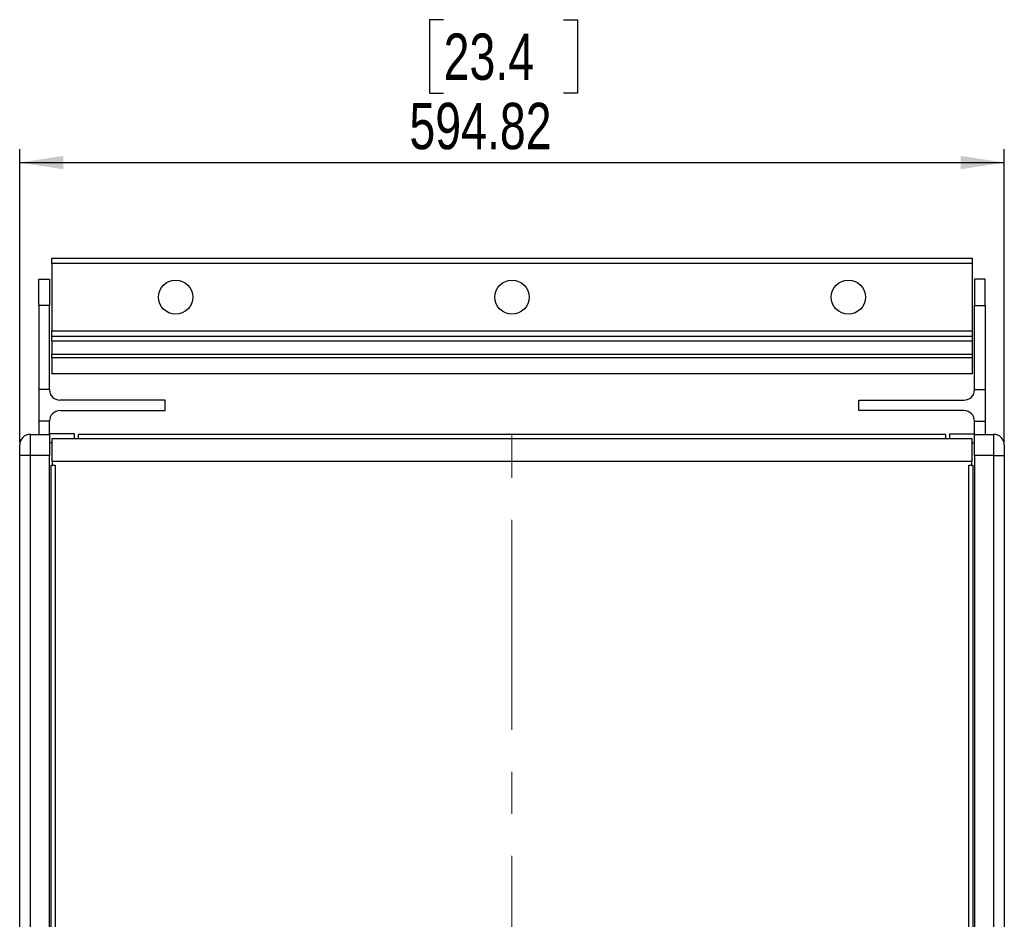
# Model space of a CAD drawing. Header units: millimetres. Extents: x 0 to 594, y 0 to 420.
# Tile 5 of 13: x 84 to 159, y 173 to 241. Entities that reach past the tile are written whole.
import ezdxf

# ---------------------------------------------------------------- set-up
doc = ezdxf.new("R2010")
doc.units = ezdxf.units.MM
doc.linetypes.add('CENTERX2', pattern=[20.32, 12.7, -2.54, 2.54, -2.54])
doc.layers.add('SLD-0', color=7, linetype='Continuous')
doc.styles.add('SLDTEXTSTYLE0', font='TXT', dxfattribs={"width": 0.75})
doc.dimstyles.new('SLDDIMSTYLE0', dxfattribs={"dimtxt": 3.5, "dimasz": 3.302, "dimexe": 0, "dimexo": 0.0625, "dimgap": 0.875, "dimtad": 0, "dimtih": 1, "dimtoh": 1, "dimlfac": 8, "dimrnd": 1e-09, "dimzin": 12, "dimdsep": 46, "dimtxsty": 'SLDTEXTSTYLE0', "dimsah": 1, "dimcen": 0.09, "dimadec": 0, "dimazin": 3, "dimtfac": 1, "dimtofl": 0, "dimtmove": 0, "dimatfit": 3, "dimfxl": 1, "dimfrac": 2, "dimtolj": 1, "dimtzin": 12, "dimarcsym": 0})

# ---------------------------------------------------------------- blocks, each defined once
blk = doc.blocks.new('_D')
at = {"layer": 'SLD-0', "transparency": 16777216}
for p, q in [((116.216, 240.519), (115.15, 240.519)), ((115.15, 240.519), (115.15, 234.962)), ((125.268, 240.519), (126.334, 240.519)), ((126.334, 240.519), (126.334, 234.962)), ((115.15, 234.962), (116.216, 234.962)), ((126.334, 234.962), (125.268, 234.962)), ((84.203, 208.605), (84.203, 230.726)), ((158.555, 208.605), (158.555, 230.726)), ((84.203, 229.726), (158.555, 229.726))]:
    blk.add_line(p, q, dxfattribs=at)
for points in [[(84.203, 229.726), (87.505, 229.218), (87.505, 230.234)], [(158.555, 229.726), (155.253, 230.234), (155.253, 229.218)]]:
    blk.add_solid(points, dxfattribs=at)
at = {"layer": 'SLD-0', "transparency": 16777216, "char_height": 3.5, "attachment_point": 1, "style": 'SLDTEXTSTYLE0'}
for s, insert in [('23.4', (116.216, 239.474)), ('594.82', (113.63, 234.238))]:
    blk.add_mtext(s, dxfattribs=dict(at, insert=insert))

msp = doc.modelspace()

# ---------------------------------------------------------------- linework, layer by layer
at = {"color": 7, "linetype": 'Continuous', "lineweight": 25}
for p, q in [((86.6318, 222.4962), (156.1262, 222.4962)), ((86.6318, 222.0993), (86.6318, 222.4962)), ((156.1262, 222.4962), (156.1262, 222.0993)), ((156.1262, 222.0993), (86.6318, 222.0993)), ((86.6318, 222.0993), (86.6318, 217.0193)), ((156.1262, 222.0993), (156.1262, 217.0193)), ((85.6603, 220.9087), (86.454, 220.9087)), ((85.6603, 218.9409), (85.6603, 220.9087)), ((86.454, 220.9087), (86.454, 218.9409)), ((157.0978, 220.9087), (156.304, 220.9087)), ((156.304, 220.9087), (156.304, 218.9409)), ((157.0978, 218.9409), (157.0978, 220.9087)), ((86.454, 218.9409), (85.6603, 218.9409)), ((85.6603, 218.9409), (85.6603, 212.5743)), ((86.454, 212.5743), (86.454, 218.9409)), ((156.304, 218.9409), (157.0978, 218.9409)), ((156.304, 212.5743), (156.304, 218.9409)), ((157.0978, 218.9409), (157.0978, 212.5743)), ((86.6318, 217.0193), (156.1262, 217.0193)), ((86.6318, 216.6224), (86.6318, 217.0193)), ((86.6318, 216.6224), (156.1262, 216.6224)), ((86.6318, 216.2256), (86.6318, 216.6224)), ((156.1262, 217.0193), (156.1262, 216.6224)), ((156.1262, 216.6224), (156.1262, 216.2256)), ((156.1262, 216.2256), (86.6318, 216.2256)), ((86.6318, 216.2256), (86.6318, 215.2461)), ((156.1262, 216.2256), (156.1262, 215.2461)), ((86.6318, 214.9753), (86.6318, 215.2461)), ((86.6318, 215.2461), (156.1262, 215.2461)), ((156.1262, 214.9753), (86.6318, 214.9753)), ((86.6318, 214.9753), (86.6318, 213.7919)), ((156.1262, 215.2461), (156.1262, 214.9753)), ((156.1262, 214.9753), (156.1262, 213.7919)), ((86.6318, 213.7919), (156.1262, 213.7919)), ((86.6318, 213.7649), (86.6318, 213.7919)), ((156.1262, 213.7649), (86.6318, 213.7649)), ((156.1262, 213.7919), (156.1262, 213.7649)), ((86.454, 212.5743), (85.6603, 212.5743)), ((85.6603, 212.5743), (85.6603, 210.1931)), ((156.304, 212.5743), (157.0978, 212.5743)), ((157.0978, 212.5743), (157.0978, 210.1931)), ((95.1853, 211.7806), (87.2478, 211.7806)), ((95.1853, 210.9868), (95.1853, 211.7806)), ((147.5728, 210.9868), (147.5728, 211.7806)), ((147.5728, 211.7806), (155.5103, 211.7806)), ((87.2478, 210.9868), (95.1853, 210.9868)), ((155.5103, 210.9868), (147.5728, 210.9868)), ((86.454, 210.1931), (85.6603, 210.1931)), ((85.6603, 210.1931), (85.6603, 209.1929)), ((86.454, 209.1929), (86.454, 210.1931)), ((156.304, 210.1931), (157.0978, 210.1931)), ((156.304, 209.1929), (156.304, 210.1931)), ((157.0978, 210.1931), (157.0978, 209.1929)), ((84.9967, 209.1929), (84.9967, 207.6054)), ((84.9967, 209.1929), (86.454, 209.1929)), ((88.3323, 209.2247), (86.454, 209.2247)), ((86.454, 209.1929), (86.454, 207.6054)), ((88.3323, 208.8818), (88.3323, 209.2247)), ((154.1133, 209.1929), (88.6448, 209.1929)), ((88.6448, 208.8818), (88.6448, 209.1929)), ((154.1133, 209.1929), (154.1133, 208.8818)), ((154.4258, 209.2247), (156.304, 209.2247)), ((154.4258, 209.2247), (154.4258, 208.8818)), ((156.304, 209.1929), (157.7613, 209.1929)), ((156.304, 207.6054), (156.304, 209.1929)), ((157.7613, 207.6054), (157.7613, 209.1929)), ((84.2029, 207.6054), (84.2029, 208.3992)), ((86.6525, 208.5579), (86.454, 208.5579)), ((86.6525, 208.8818), (156.1056, 208.8818)), ((86.6525, 207.1451), (86.6525, 208.8818)), ((156.1056, 208.8818), (156.1056, 207.1451)), ((156.1056, 208.5579), (156.304, 208.5579)), ((158.5551, 208.3992), (158.5551, 207.6054)), ((84.2029, 113.9429), (84.2029, 207.6054)), ((84.9967, 207.6054), (84.2029, 207.6054)), ((84.9967, 207.6054), (84.9967, 113.9429)), ((86.454, 207.6054), (84.9967, 207.6054)), ((86.454, 113.9429), (86.454, 207.6054)), ((157.7613, 207.6054), (156.304, 207.6054)), ((156.304, 207.6054), (156.304, 113.9429)), ((157.7613, 113.9429), (157.7613, 207.6054)), ((157.7613, 207.6054), (158.5551, 207.6054)), ((158.5551, 207.6054), (158.5551, 113.9429)), ((86.5731, 114.6891), (86.5731, 206.8593)), ((86.5731, 206.8593), (86.6525, 206.8593)), ((156.1056, 207.1451), (86.6525, 207.1451)), ((86.6525, 207.1451), (86.6525, 206.8593)), ((86.6525, 206.8593), (86.8747, 206.8593)), ((86.8747, 206.8593), (86.8747, 114.6891)), ((155.8833, 114.6891), (155.8833, 206.8593)), ((155.8833, 206.8593), (156.1056, 206.8593)), ((156.1056, 206.8593), (156.1056, 207.1451)), ((156.1056, 206.8593), (156.185, 206.8593)), ((156.185, 206.8593), (156.185, 114.6891))]:
    msp.add_line(p, q, dxfattribs=at)
for centre in [(95.979, 219.5593), (121.379, 219.5593), (146.779, 219.5593)]:
    msp.add_circle(centre, 1.2906, dxfattribs=at)
for centre, radius, start, end in [((87.2478, 212.5743), 0.7938, 180, 270), ((155.5103, 212.5743), 0.7937, 270, 0), ((87.2478, 210.1931), 0.7938, 90, 180), ((155.5103, 210.1931), 0.7938, 0, 90), ((84.9967, 208.3992), 0.7938, 90, 180), ((157.7613, 208.3992), 0.7938, 0, 90)]:
    msp.add_arc(centre, radius, start, end, dxfattribs=at)
at = {"layer": 'SLD-0', "linetype": 'CENTERX2', "lineweight": 18, "ltscale": 1.25}
msp.add_line((121.379, 110.6729), (121.379, 210.8754), dxfattribs=at)

# ---------------------------------------------------------------- dimensions: what is measured, and where the dimension line sits
at = {"layer": 'SLD-0'}
dim = msp.add_linear_dim(base=(158.5551, 235.4777), p1=(84.2029, 207.6054), p2=(158.5551, 207.6054), dimstyle='SLDDIMSTYLE0', dxfattribs=at)
dim.commit()
dim.dimension.update_dxf_attribs({"geometry": '_D', "text_midpoint": (120.7421, 235.4777), "dimtype": 160})

doc.saveas('drawing.dxf')
